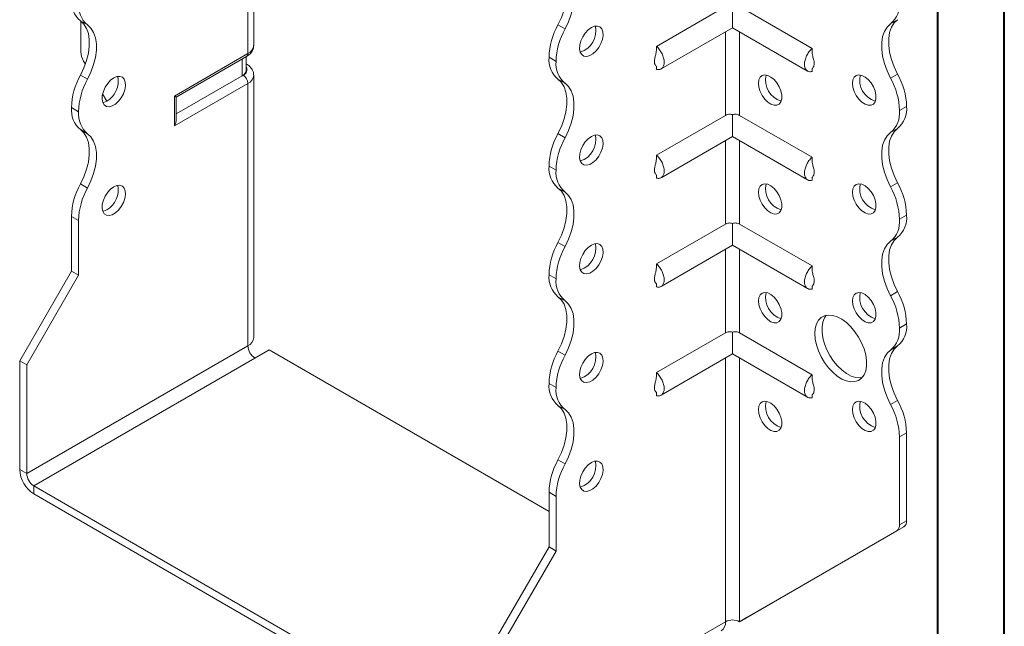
# Model space of a CAD drawing. Header units: millimetres. Extents: x 0 to 210, y 0 to 297.
# Tile 3 of 6: x 136 to 210, y 56 to 102. Entities that reach past the tile are written whole.
import ezdxf

# ---------------------------------------------------------------- set-up
doc = ezdxf.new("R2010")
doc.units = ezdxf.units.MM

msp = doc.modelspace()

# ---------------------------------------------------------------- linework, layer by layer
at = {"color": 7, "linetype": 'Continuous', "lineweight": 40}
for p, q in [((210.079, 0.215), (210.079, 297.215)), ((205.079, 5.215), (205.079, 292.215))]:
    msp.add_line(p, q, dxfattribs=at)
at = {"color": 7, "linetype": 'Continuous', "lineweight": 15}
for p, q in [((153.678, 99.59), (153.678, 105.51)), ((153.239, 98.978), (153.239, 104.898)), ((189.124, 102.499), (183.952, 99.513)), ((189.655, 102.553), (189.655, 100.916)), ((190.185, 102.499), (195.63, 99.356)), ((141.186, 101.124), (140.656, 101.431)), ((140.688, 101.407), (140.688, 99.11)), ((202.061, 101.515), (201.531, 101.209)), ((176.541, 101.127), (177.072, 100.821)), ((184.29, 97.818), (189.655, 100.916)), ((189.655, 100.916), (195.292, 97.661)), ((189.124, 100.609), (189.124, 94.333)), ((190.185, 94.333), (190.185, 100.609)), ((141.028, 98.182), (140.895, 98.413)), ((147.713, 95.787), (153.239, 98.978)), ((147.859, 95.703), (153.135, 98.749)), ((152.819, 97.306), (152.819, 98.566)), ((153.112, 97.715), (153.112, 98.735)), ((176.397, 98.39), (175.866, 98.696)), ((175.866, 98.696), (176.397, 98.39)), ((175.866, 98.696), (175.866, 98.696)), ((153.135, 98.186), (153.112, 98.199)), ((153.135, 98.186), (153.112, 98.197)), ((176.397, 98.39), (176.397, 98.39)), ((183.952, 98.008), (183.952, 97.785)), ((195.63, 97.845), (195.63, 97.627)), ((140.656, 97.347), (141.186, 97.041)), ((152.819, 97.306), (147.859, 94.443)), ((152.885, 97.344), (152.819, 97.306)), ((153.678, 77.645), (153.678, 97.344)), ((177.072, 96.739), (176.541, 97.045)), ((201.531, 97.126), (202.061, 97.433)), ((153.239, 96.732), (147.713, 93.542)), ((153.239, 77.033), (153.239, 96.732)), ((142.631, 95.406), (142.32, 95.944)), ((147.713, 93.542), (147.713, 95.787)), ((147.859, 94.035), (147.859, 95.703)), ((140.511, 94.611), (139.981, 94.917)), ((139.981, 94.917), (140.511, 94.61)), ((139.981, 94.917), (139.981, 94.917)), ((202.736, 95.001), (202.206, 94.695)), ((202.206, 94.695), (202.736, 95.001)), ((202.736, 95.001), (202.736, 95.001)), ((140.511, 94.61), (140.511, 94.611)), ((189.124, 94.333), (183.952, 91.348)), ((189.655, 94.388), (189.655, 92.75)), ((190.185, 94.333), (195.63, 91.19)), ((202.206, 94.695), (202.206, 94.695)), ((141.186, 92.959), (140.656, 93.265)), ((202.061, 93.35), (201.531, 93.044)), ((176.541, 92.962), (177.072, 92.656)), ((184.29, 89.653), (189.655, 92.75)), ((189.655, 92.75), (195.292, 89.496)), ((189.124, 92.444), (189.124, 86.168)), ((190.185, 86.168), (190.185, 92.444)), ((176.397, 90.225), (175.866, 90.531)), ((175.866, 90.53), (175.866, 90.531)), ((175.866, 90.53), (176.397, 90.224)), ((176.397, 90.224), (176.397, 90.225)), ((183.952, 89.842), (183.952, 89.619)), ((195.63, 89.68), (195.63, 89.462)), ((140.656, 89.182), (141.186, 88.876)), ((177.072, 88.573), (176.541, 88.88)), ((201.531, 88.961), (202.061, 89.267)), ((140.511, 86.445), (139.981, 86.751)), ((139.981, 82.648), (139.981, 86.751)), ((202.736, 86.837), (202.206, 86.53)), ((202.206, 86.529), (202.736, 86.835)), ((202.736, 86.837), (202.736, 86.835)), ((140.511, 82.342), (140.511, 86.445)), ((189.124, 86.168), (183.952, 83.182)), ((189.655, 86.222), (189.655, 84.585)), ((190.185, 86.168), (195.63, 83.025)), ((202.206, 86.53), (202.206, 86.529)), ((202.061, 85.185), (201.531, 84.879)), ((176.541, 84.796), (177.072, 84.49)), ((184.29, 81.488), (189.655, 84.585)), ((189.655, 84.585), (195.292, 81.33)), ((189.124, 84.279), (189.124, 78.003)), ((190.185, 78.003), (190.185, 84.279)), ((136.091, 75.912), (139.981, 82.648)), ((136.622, 75.606), (140.511, 82.342)), ((140.511, 82.342), (139.981, 82.648)), ((176.397, 82.06), (175.866, 82.366)), ((175.866, 82.365), (175.866, 82.366)), ((175.866, 82.365), (176.397, 82.059)), ((176.397, 82.059), (176.397, 82.06)), ((183.952, 81.677), (183.952, 81.454)), ((195.63, 81.514), (195.63, 81.297)), ((177.072, 80.408), (176.541, 80.714)), ((201.531, 80.795), (202.061, 81.101)), ((202.736, 78.671), (202.206, 78.365)), ((202.206, 78.364), (202.736, 78.67)), ((202.736, 78.671), (202.736, 78.67)), ((189.124, 78.003), (183.952, 75.017)), ((189.655, 78.057), (189.655, 76.419)), ((190.185, 78.003), (195.63, 74.86)), ((202.206, 78.365), (202.206, 78.364)), ((153.239, 77.033), (136.622, 67.44)), ((202.061, 77.019), (201.531, 76.713)), ((153.769, 76.114), (154.83, 76.727)), ((175.866, 64.583), (154.83, 76.727)), ((176.541, 76.631), (177.072, 76.325)), ((184.29, 73.322), (189.655, 76.419)), ((189.655, 76.419), (195.292, 73.165)), ((136.091, 75.912), (136.622, 75.606)), ((136.091, 67.746), (136.091, 75.912)), ((136.622, 67.44), (136.622, 75.606)), ((137.152, 66.522), (153.769, 76.114)), ((189.124, 76.113), (189.124, 56.317)), ((190.185, 56.317), (190.185, 76.113)), ((176.397, 73.895), (175.866, 74.201)), ((175.866, 74.2), (175.866, 74.201)), ((175.866, 74.2), (176.397, 73.894)), ((176.397, 73.894), (176.397, 73.895)), ((183.952, 73.512), (183.952, 73.288)), ((195.63, 73.349), (195.63, 73.131)), ((177.072, 72.242), (176.541, 72.549)), ((201.531, 72.63), (202.061, 72.936)), ((202.736, 70.506), (202.206, 70.2)), ((202.736, 70.506), (202.736, 63.903)), ((202.206, 70.2), (202.206, 63.597)), ((176.541, 68.466), (177.072, 68.16)), ((136.091, 67.746), (136.622, 67.44)), ((137.152, 66.522), (137.152, 65.909)), ((171.447, 46.724), (137.152, 66.522)), ((171.447, 46.111), (137.152, 65.909)), ((176.397, 65.728), (175.866, 66.035)), ((175.866, 61.932), (175.866, 66.035)), ((176.397, 61.625), (176.397, 65.728)), ((202.206, 63.597), (202.736, 63.903)), ((190.185, 56.317), (201.999, 63.139)), ((190.715, 56.623), (202.529, 63.445)), ((202.529, 63.445), (201.999, 63.139)), ((171.977, 55.195), (175.866, 61.932)), ((172.507, 54.889), (176.397, 61.625)), ((175.866, 61.932), (176.397, 61.625)), ((172.507, 46.724), (189.124, 56.317)), ((189.124, 56.317), (189.124, 56.316)), ((190.185, 56.317), (190.715, 56.623))]:
    msp.add_line(p, q, dxfattribs=at)
at = {"color": 7, "linetype": 'Continuous', "lineweight": 15, "flags": 128}
for points in [[(176.541, 101.127), (176.801, 101.673), (177.002, 102.227), (177.139, 102.776), (177.208, 103.306), (177.208, 103.802), (177.139, 104.251), (177.002, 104.642), (176.801, 104.965), (176.541, 105.21)], [(177.072, 100.821), (177.331, 101.366), (177.532, 101.921), (177.669, 102.47), (177.738, 103), (177.738, 103.496), (177.669, 103.945), (177.532, 104.336), (177.331, 104.659), (177.072, 104.904)], [(140.656, 101.431), (140.915, 101.185), (141.116, 100.863), (141.253, 100.471), (141.322, 100.022), (141.322, 99.526), (141.253, 98.996), (141.116, 98.447), (140.915, 97.892), (140.656, 97.347)], [(202.061, 101.515), (201.801, 101.27), (201.601, 100.947), (201.464, 100.556), (201.394, 100.107), (201.394, 99.611), (201.464, 99.081), (201.601, 98.532), (201.801, 97.978), (202.061, 97.433)], [(141.186, 97.041), (141.446, 97.586), (141.646, 98.141), (141.783, 98.69), (141.853, 99.22), (141.853, 99.716), (141.783, 100.165), (141.646, 100.556), (141.446, 100.879), (141.186, 101.124)], [(179.048, 100.921), (178.81, 100.746), (178.589, 100.507), (178.402, 100.224), (178.263, 99.917), (178.183, 99.609), (178.166, 99.322), (178.215, 99.078), (178.326, 98.895), (178.49, 98.787), (178.696, 98.761), (178.928, 98.82), (179.169, 98.959), (179.4, 99.168), (179.606, 99.431), (179.77, 99.729), (179.881, 100.039), (179.93, 100.34), (179.914, 100.608), (179.833, 100.823), (179.694, 100.97), (179.507, 101.038), (179.287, 101.021), (179.048, 100.921)], [(201.531, 97.126), (201.271, 97.671), (201.07, 98.226), (200.933, 98.775), (200.864, 99.305), (200.864, 99.801), (200.933, 100.25), (201.07, 100.641), (201.271, 100.964), (201.531, 101.209)], [(143.163, 97.141), (142.924, 96.966), (142.703, 96.728), (142.517, 96.444), (142.378, 96.137), (142.297, 95.829), (142.281, 95.542), (142.33, 95.298), (142.44, 95.115), (142.605, 95.007), (142.81, 94.981), (143.042, 95.04), (143.283, 95.179), (143.515, 95.388), (143.72, 95.651), (143.885, 95.949), (143.995, 96.26), (144.044, 96.56), (144.028, 96.828), (143.947, 97.043), (143.808, 97.19), (143.622, 97.258), (143.401, 97.241), (143.163, 97.141)], [(176.541, 92.962), (176.801, 93.507), (177.002, 94.062), (177.139, 94.611), (177.208, 95.14), (177.208, 95.636), (177.139, 96.086), (177.002, 96.477), (176.801, 96.8), (176.541, 97.045)], [(191.599, 96.736), (191.632, 96.992), (191.728, 97.192), (191.88, 97.32), (192.077, 97.366), (192.303, 97.328), (192.544, 97.209), (192.779, 97.016), (192.993, 96.765), (193.169, 96.474), (193.294, 96.164), (193.359, 95.859), (193.359, 95.581), (193.294, 95.351), (193.169, 95.185), (192.993, 95.097), (192.779, 95.093), (192.544, 95.172), (192.303, 95.33), (192.077, 95.554), (191.88, 95.828), (191.728, 96.131), (191.632, 96.441), (191.599, 96.736)], [(198.67, 96.736), (198.703, 96.993), (198.799, 97.192), (198.951, 97.32), (199.148, 97.367), (199.374, 97.329), (199.615, 97.209), (199.85, 97.017), (200.064, 96.766), (200.24, 96.474), (200.365, 96.165), (200.43, 95.859), (200.43, 95.582), (200.365, 95.351), (200.24, 95.186), (200.064, 95.098), (199.85, 95.093), (199.615, 95.173), (199.374, 95.33), (199.148, 95.555), (198.951, 95.828), (198.799, 96.132), (198.703, 96.442), (198.67, 96.736)], [(177.072, 92.656), (177.331, 93.201), (177.532, 93.755), (177.669, 94.305), (177.738, 94.834), (177.738, 95.33), (177.669, 95.78), (177.532, 96.171), (177.331, 96.493), (177.072, 96.739)], [(142.632, 95.406), (142.394, 95.306), (142.331, 95.293)], [(140.656, 93.265), (140.915, 93.02), (141.116, 92.697), (141.253, 92.306), (141.322, 91.856), (141.322, 91.36), (141.253, 90.831), (141.116, 90.282), (140.915, 89.727), (140.656, 89.182)], [(202.061, 93.35), (201.802, 93.105), (201.601, 92.782), (201.464, 92.391), (201.394, 91.941), (201.394, 91.445), (201.464, 90.916), (201.601, 90.366), (201.802, 89.812), (202.061, 89.267)], [(141.186, 88.876), (141.446, 89.421), (141.646, 89.975), (141.783, 90.525), (141.853, 91.054), (141.853, 91.55), (141.783, 92), (141.646, 92.391), (141.446, 92.713), (141.186, 92.959)], [(179.048, 92.756), (178.81, 92.58), (178.589, 92.342), (178.402, 92.059), (178.263, 91.752), (178.183, 91.443), (178.166, 91.156), (178.215, 90.913), (178.326, 90.73), (178.49, 90.621), (178.696, 90.596), (178.928, 90.654), (179.169, 90.793), (179.4, 91.002), (179.606, 91.265), (179.77, 91.563), (179.881, 91.874), (179.93, 92.175), (179.914, 92.442), (179.833, 92.658), (179.694, 92.805), (179.507, 92.872), (179.287, 92.856), (179.048, 92.756)], [(201.531, 88.961), (201.271, 89.506), (201.07, 90.06), (200.933, 90.609), (200.864, 91.139), (200.864, 91.635), (200.933, 92.085), (201.07, 92.476), (201.271, 92.799), (201.531, 93.044)], [(143.163, 88.976), (142.924, 88.8), (142.703, 88.562), (142.517, 88.279), (142.378, 87.972), (142.297, 87.663), (142.281, 87.377), (142.33, 87.133), (142.44, 86.95), (142.605, 86.841), (142.81, 86.816), (143.042, 86.875), (143.283, 87.014), (143.515, 87.222), (143.72, 87.485), (143.885, 87.783), (143.995, 88.094), (144.044, 88.395), (144.028, 88.662), (143.947, 88.878), (143.808, 89.025), (143.622, 89.092), (143.401, 89.076), (143.163, 88.976)], [(176.541, 84.796), (176.801, 85.341), (177.002, 85.896), (177.139, 86.445), (177.208, 86.975), (177.208, 87.471), (177.139, 87.92), (177.002, 88.312), (176.801, 88.634), (176.541, 88.88)], [(191.599, 88.57), (191.632, 88.827), (191.728, 89.026), (191.88, 89.154), (192.077, 89.201), (192.303, 89.163), (192.544, 89.043), (192.779, 88.851), (192.993, 88.6), (193.169, 88.308), (193.294, 87.999), (193.359, 87.693), (193.359, 87.415), (193.294, 87.185), (193.169, 87.02), (192.993, 86.932), (192.779, 86.927), (192.544, 87.007), (192.303, 87.164), (192.077, 87.388), (191.88, 87.662), (191.728, 87.966), (191.632, 88.276), (191.599, 88.57)], [(198.67, 88.571), (198.703, 88.827), (198.799, 89.027), (198.951, 89.155), (199.148, 89.202), (199.374, 89.164), (199.615, 89.044), (199.85, 88.851), (200.064, 88.6), (200.24, 88.309), (200.365, 87.999), (200.43, 87.694), (200.43, 87.416), (200.365, 87.186), (200.24, 87.021), (200.064, 86.932), (199.85, 86.928), (199.615, 87.007), (199.374, 87.165), (199.148, 87.389), (198.951, 87.663), (198.799, 87.966), (198.703, 88.277), (198.67, 88.571)], [(177.072, 84.49), (177.331, 85.035), (177.532, 85.59), (177.669, 86.139), (177.738, 86.669), (177.738, 87.165), (177.669, 87.614), (177.532, 88.005), (177.331, 88.328), (177.072, 88.573)], [(142.632, 87.241), (142.394, 87.141), (142.331, 87.128)], [(202.061, 85.185), (201.802, 84.939), (201.601, 84.617), (201.464, 84.226), (201.394, 83.776), (201.394, 83.28), (201.464, 82.75), (201.601, 82.201), (201.802, 81.646), (202.061, 81.101)], [(179.048, 84.59), (178.81, 84.415), (178.589, 84.177), (178.402, 83.893), (178.263, 83.586), (178.183, 83.278), (178.166, 82.991), (178.215, 82.747), (178.326, 82.564), (178.49, 82.456), (178.696, 82.43), (178.928, 82.489), (179.169, 82.628), (179.4, 82.837), (179.606, 83.1), (179.77, 83.398), (179.881, 83.709), (179.93, 84.009), (179.914, 84.277), (179.833, 84.492), (179.694, 84.639), (179.507, 84.707), (179.287, 84.69), (179.048, 84.59)], [(201.531, 80.795), (201.271, 81.34), (201.07, 81.895), (200.933, 82.444), (200.864, 82.974), (200.864, 83.47), (200.933, 83.919), (201.07, 84.311), (201.271, 84.633), (201.531, 84.879)], [(176.541, 76.631), (176.801, 77.176), (177.002, 77.73), (177.139, 78.28), (177.208, 78.809), (177.208, 79.305), (177.139, 79.755), (177.002, 80.146), (176.801, 80.469), (176.541, 80.714)], [(191.599, 80.405), (191.632, 80.661), (191.728, 80.861), (191.88, 80.989), (192.077, 81.036), (192.303, 80.998), (192.544, 80.878), (192.779, 80.685), (192.993, 80.434), (193.169, 80.143), (193.294, 79.833), (193.359, 79.528), (193.359, 79.25), (193.294, 79.02), (193.169, 78.855), (192.993, 78.766), (192.779, 78.762), (192.544, 78.841), (192.303, 78.999), (192.077, 79.223), (191.88, 79.497), (191.728, 79.8), (191.632, 80.11), (191.599, 80.405)], [(198.67, 80.405), (198.703, 80.662), (198.799, 80.861), (198.951, 80.989), (199.148, 81.036), (199.374, 80.998), (199.615, 80.879), (199.85, 80.686), (200.064, 80.435), (200.24, 80.144), (200.365, 79.834), (200.43, 79.529), (200.43, 79.251), (200.365, 79.021), (200.24, 78.855), (200.064, 78.767), (199.85, 78.763), (199.615, 78.842), (199.374, 79), (199.148, 79.224), (198.951, 79.498), (198.799, 79.801), (198.703, 80.111), (198.67, 80.405)], [(177.072, 76.325), (177.331, 76.87), (177.532, 77.424), (177.669, 77.974), (177.738, 78.503), (177.738, 78.999), (177.669, 79.449), (177.532, 79.84), (177.331, 80.163), (177.072, 80.408)], [(195.842, 77.956), (195.873, 78.338), (195.966, 78.673), (196.117, 78.948), (196.322, 79.156), (196.574, 79.288), (196.865, 79.342), (197.186, 79.315), (197.525, 79.209), (197.874, 79.026), (198.219, 78.772), (198.551, 78.457), (198.858, 78.089), (199.13, 77.68), (199.36, 77.245), (199.538, 76.796), (199.661, 76.348), (199.723, 75.916), (199.723, 75.514), (199.661, 75.154), (199.538, 74.847), (199.36, 74.605), (199.13, 74.434), (198.858, 74.341), (198.551, 74.327), (198.219, 74.394), (197.874, 74.539), (197.525, 74.759), (197.186, 75.044), (196.865, 75.388), (196.574, 75.777), (196.322, 76.201), (196.117, 76.645), (195.966, 77.095), (195.873, 77.537), (195.842, 77.956)], [(196.703, 79.323), (196.565, 79.125), (196.442, 78.819), (196.38, 78.458), (196.38, 78.056), (196.442, 77.624), (196.565, 77.176), (196.744, 76.727), (196.973, 76.292), (197.246, 75.884), (197.553, 75.516), (197.884, 75.2), (198.23, 74.946), (198.578, 74.763), (198.918, 74.657), (199.238, 74.63), (199.401, 74.649)], [(202.061, 77.019), (201.802, 76.774), (201.601, 76.451), (201.464, 76.06), (201.394, 75.611), (201.394, 75.114), (201.464, 74.585), (201.601, 74.036), (201.802, 73.481), (202.061, 72.936)], [(179.048, 76.425), (178.81, 76.249), (178.589, 76.011), (178.402, 75.728), (178.263, 75.421), (178.183, 75.112), (178.166, 74.826), (178.215, 74.582), (178.326, 74.399), (178.49, 74.291), (178.696, 74.265), (178.928, 74.324), (179.169, 74.463), (179.4, 74.671), (179.606, 74.935), (179.77, 75.233), (179.881, 75.543), (179.93, 75.844), (179.914, 76.112), (179.833, 76.327), (179.694, 76.474), (179.507, 76.541), (179.287, 76.525), (179.048, 76.425)], [(201.531, 72.63), (201.271, 73.175), (201.07, 73.729), (200.933, 74.279), (200.864, 74.808), (200.864, 75.304), (200.933, 75.754), (201.07, 76.145), (201.271, 76.468), (201.531, 76.713)], [(176.541, 68.466), (176.801, 69.011), (177.002, 69.565), (177.139, 70.114), (177.208, 70.644), (177.208, 71.14), (177.139, 71.59), (177.002, 71.981), (176.801, 72.303), (176.541, 72.549)], [(191.599, 72.239), (191.632, 72.496), (191.728, 72.695), (191.88, 72.823), (192.077, 72.87), (192.303, 72.832), (192.544, 72.713), (192.779, 72.52), (192.993, 72.269), (193.169, 71.977), (193.294, 71.668), (193.359, 71.363), (193.359, 71.085), (193.294, 70.854), (193.169, 70.689), (192.993, 70.601), (192.779, 70.597), (192.544, 70.676), (192.303, 70.834), (192.077, 71.058), (191.88, 71.331), (191.728, 71.635), (191.632, 71.945), (191.599, 72.239)], [(198.67, 72.24), (198.703, 72.496), (198.799, 72.696), (198.951, 72.824), (199.148, 72.871), (199.374, 72.833), (199.615, 72.713), (199.85, 72.521), (200.064, 72.269), (200.24, 71.978), (200.365, 71.668), (200.43, 71.363), (200.43, 71.085), (200.365, 70.855), (200.24, 70.69), (200.064, 70.602), (199.85, 70.597), (199.615, 70.677), (199.374, 70.834), (199.148, 71.058), (198.951, 71.332), (198.799, 71.635), (198.703, 71.946), (198.67, 72.24)], [(177.072, 68.16), (177.331, 68.705), (177.532, 69.259), (177.669, 69.808), (177.738, 70.338), (177.738, 70.834), (177.669, 71.283), (177.532, 71.674), (177.331, 71.997), (177.072, 72.242)], [(179.048, 68.26), (178.81, 68.084), (178.589, 67.846), (178.402, 67.563), (178.263, 67.255), (178.183, 66.947), (178.166, 66.66), (178.215, 66.416), (178.326, 66.233), (178.49, 66.125), (178.696, 66.099), (178.928, 66.158), (179.169, 66.297), (179.4, 66.506), (179.606, 66.769), (179.77, 67.067), (179.881, 67.378), (179.93, 67.678), (179.914, 67.946), (179.833, 68.161), (179.694, 68.308), (179.507, 68.376), (179.287, 68.359), (179.048, 68.26)]]:
    msp.add_lwpolyline(points, dxfattribs=at)
at = {"color": 7, "linetype": 'Continuous', "lineweight": 15}
for centre, radius, start, end in [((141.932, 102.916), 1.959, 175.16254, 229.32327), ((200.253, 102.696), 1.96, 310.68797, 4.83571), ((142.463, 102.61), 1.959, 175.16254, 229.32327), ((181.175, 98.531), 5.312, 150.73691, 178.21768), ((181.706, 98.225), 5.312, 150.73691, 178.21768), ((177.724, 100.665), 1.666, 287.20078, 12.8046), ((152.927, 99.665), 0.754, 294.37466, 354.3052), ((142.13, 99.16), 1.443, 181.9565, 211.14373), ((152.994, 98.951), 0.246, 305.01333, 6.29885), ((177.818, 98.531), 1.959, 175.16254, 229.32327), ((152.612, 97.764), 0.503, 294.37466, 354.3052), ((152.736, 97.749), 0.431, 290.26685, 29.20572), ((178.348, 98.224), 1.959, 175.16254, 229.32327), ((145.286, 94.752), 5.308, 150.73258, 178.21727), ((145.817, 94.446), 5.308, 150.73258, 178.21727), ((141.778, 96.901), 1.722, 299.74686, 11.822), ((152.471, 96.697), 0.768, 2.60548, 57.39452), ((152.942, 97.408), 0.738, 293.67116, 355.26214), ((193.807, 96.99), 1.666, 167.1952, 252.79943), ((200.878, 96.99), 1.666, 167.1952, 252.79943), ((196.897, 94.53), 5.312, 1.78232, 29.26309), ((197.427, 94.836), 5.312, 1.78232, 29.26309), ((141.934, 94.751), 1.96, 175.16429, 229.31203), ((200.785, 94.836), 1.959, 310.67673, 4.83746), ((142.464, 94.445), 1.96, 175.16429, 229.31203), ((200.254, 94.529), 1.959, 310.67673, 4.83746), ((181.175, 90.366), 5.312, 150.73691, 178.21768), ((181.706, 90.059), 5.312, 150.73691, 178.21768), ((177.724, 92.499), 1.666, 287.20078, 12.8046), ((177.818, 90.365), 1.959, 175.16254, 229.32327), ((178.348, 90.059), 1.959, 175.16254, 229.32327), ((145.29, 86.586), 5.312, 150.73691, 178.21768), ((145.82, 86.28), 5.312, 150.73691, 178.21768), ((141.778, 88.736), 1.722, 299.74686, 11.822), ((193.807, 88.824), 1.666, 167.1952, 252.79943), ((200.878, 88.825), 1.666, 167.1952, 252.79943), ((196.9, 86.365), 5.308, 1.78273, 29.26742), ((197.43, 86.671), 5.308, 1.78273, 29.26742), ((200.785, 86.67), 1.959, 310.67673, 4.83746), ((200.254, 86.364), 1.959, 310.67673, 4.83746), ((181.172, 82.201), 5.308, 150.73258, 178.21727), ((181.702, 81.895), 5.308, 150.73258, 178.21727), ((177.724, 84.334), 1.666, 287.20078, 12.8046), ((177.818, 82.2), 1.959, 175.16254, 229.32327), ((178.348, 81.894), 1.959, 175.16254, 229.32327), ((193.807, 80.659), 1.666, 167.1952, 252.79943), ((200.878, 80.659), 1.666, 167.1952, 252.79943), ((196.9, 78.2), 5.308, 1.78273, 29.26742), ((197.43, 78.506), 5.308, 1.78273, 29.26742), ((200.785, 78.505), 1.959, 310.67673, 4.83746), ((200.254, 78.199), 1.959, 310.67673, 4.83746), ((152.927, 77.72), 0.754, 294.37466, 354.3052), ((154.39, 77.085), 1.153, 182.60548, 237.39452), ((181.172, 74.036), 5.308, 150.73258, 178.21727), ((181.702, 73.729), 5.308, 150.73258, 178.21727), ((177.724, 76.168), 1.666, 287.20078, 12.8046), ((177.819, 74.035), 1.96, 175.16429, 229.31203), ((178.35, 73.729), 1.96, 175.16429, 229.31203), ((193.807, 72.493), 1.666, 167.1952, 252.79943), ((200.878, 72.494), 1.666, 167.1952, 252.79943), ((196.9, 70.034), 5.308, 1.78273, 29.26742), ((197.43, 70.341), 5.308, 1.78273, 29.26742), ((181.175, 65.869), 5.312, 150.73691, 178.21768), ((181.706, 65.563), 5.312, 150.73691, 178.21768), ((177.724, 68.003), 1.666, 287.20078, 12.8046), ((138.394, 67.851), 2.305, 182.60548, 237.39452), ((137.773, 67.493), 1.153, 182.60548, 237.39452), ((202.236, 63.854), 0.503, 305.69804, 5.62038), ((201.705, 63.547), 0.503, 305.69804, 5.62038), ((188.389, 56.236), 0.739, 305.01333, 6.29885), ((189.655, 55.293), 1.153, 62.60967, 117.39033)]:
    msp.add_arc(centre, radius, start, end, dxfattribs=at)
for centre, major_axis, ratio, start_param, end_param in [((147.359, 95.992), (0.5, -0.289), 0.00007, 0.000041, 0.785439), ((147.359, 93.746), (0.354, 0.612), 0.577335, 4.71243, 5.497828)]:
    msp.add_ellipse(centre, major_axis=major_axis, ratio=ratio, start_param=start_param, end_param=end_param, dxfattribs=at)
for points, knots in [([(153.135, 98.749), (153.187, 98.781), (153.316, 98.863), (153.485, 99.028), (153.614, 99.246), (153.679, 99.439), (153.671, 99.553), (153.668, 99.586)], [0, 0, 0, 0, 0.169507, 0.428057, 0.670008, 0.903585, 1, 1, 1, 1]), ([(183.952, 99.309), (183.939, 99.192), (183.916, 98.993), (183.846, 98.754), (183.806, 98.576), (183.783, 98.423), (183.788, 98.29), (183.812, 98.201), (183.85, 98.12), (183.916, 98.056), (183.939, 98.012), (183.952, 97.988)], [0, 0, 0, 0, 0.1835039, 0.3119402, 0.3867433, 0.4677443, 0.5601769, 0.6132004, 0.6741999, 0.8246021, 1, 1, 1, 1]), ([(183.952, 97.785), (183.992, 97.774), (184.032, 97.769), (184.109, 97.766), (184.146, 97.769), (184.214, 97.784), (184.247, 97.795), (184.307, 97.827), (184.336, 97.848), (184.386, 97.896), (184.408, 97.924), (184.447, 97.987), (184.464, 98.022), (184.491, 98.098), (184.501, 98.139), (184.514, 98.227), (184.518, 98.274), (184.518, 98.371), (184.514, 98.421), (184.501, 98.523), (184.491, 98.577), (184.451, 98.738), (184.411, 98.846), (184.31, 99.06), (184.25, 99.162), (184.145, 99.305), (184.109, 99.351), (184.032, 99.436), (183.992, 99.476), (183.952, 99.513)], [0, 0, 0, 0, 0.0625, 0.0625, 0.125, 0.125, 0.1875, 0.1875, 0.25, 0.25, 0.3125, 0.3125, 0.375, 0.375, 0.4375, 0.4375, 0.5, 0.5, 0.5625, 0.5625, 0.625, 0.625, 0.75, 0.75, 0.875, 0.875, 0.9375, 0.9375, 1, 1, 1, 1]), ([(195.63, 99.356), (195.59, 99.319), (195.55, 99.279), (195.473, 99.194), (195.437, 99.148), (195.368, 99.054), (195.336, 99.005), (195.275, 98.903), (195.247, 98.85), (195.196, 98.744), (195.174, 98.69), (195.135, 98.582), (195.118, 98.528), (195.091, 98.42), (195.081, 98.368), (195.068, 98.265), (195.064, 98.214), (195.064, 98.068), (195.078, 97.98), (195.131, 97.827), (195.17, 97.763), (195.272, 97.666), (195.332, 97.634), (195.436, 97.612), (195.473, 97.609), (195.55, 97.611), (195.59, 97.617), (195.63, 97.627)], [0, 0, 0, 0, 0.0625, 0.0625, 0.125, 0.125, 0.1875, 0.1875, 0.25, 0.25, 0.3125, 0.3125, 0.375, 0.375, 0.4375, 0.4375, 0.5, 0.5, 0.625, 0.625, 0.75, 0.75, 0.875, 0.875, 0.9375, 0.9375, 1, 1, 1, 1]), ([(195.635, 97.834), (195.637, 97.834), (195.644, 97.834), (195.692, 97.894), (195.754, 97.997), (195.789, 98.107), (195.797, 98.209), (195.792, 98.326), (195.756, 98.523), (195.671, 98.806), (195.644, 99.03), (195.63, 99.152)], [0, 0, 0, 0, 0.08308, 0.205474, 0.329774, 0.435047, 0.48189, 0.527082, 0.637091, 0.80214, 1, 1, 1, 1]), ([(153.668, 97.348), (153.669, 97.399), (153.672, 97.534), (153.591, 97.739), (153.45, 97.946), (153.289, 98.091), (153.174, 98.161), (153.135, 98.186)], [0, 0, 0, 0, 0.148156, 0.387113, 0.623943, 0.871715, 1, 1, 1, 1]), ([(189.655, 94.388), (189.608, 94.402), (189.56, 94.411), (189.465, 94.42), (189.418, 94.419), (189.28, 94.402), (189.195, 94.374), (189.124, 94.333)], [0, 0, 0, 0, 0.25, 0.25, 0.5, 0.5, 1, 1, 1, 1]), ([(190.185, 94.333), (190.15, 94.354), (190.111, 94.371), (190.028, 94.398), (189.984, 94.408), (189.846, 94.424), (189.749, 94.417), (189.655, 94.388)], [0, 0, 0, 0, 0.25, 0.25, 0.5, 0.5, 1, 1, 1, 1]), ([(183.952, 91.144), (183.939, 91.027), (183.916, 90.828), (183.846, 90.589), (183.806, 90.41), (183.783, 90.258), (183.788, 90.125), (183.812, 90.035), (183.85, 89.954), (183.916, 89.891), (183.939, 89.847), (183.952, 89.823)], [0, 0, 0, 0, 0.183504, 0.31194, 0.386743, 0.467744, 0.560177, 0.6132, 0.6742, 0.824602, 1, 1, 1, 1]), ([(183.952, 89.619), (183.992, 89.609), (184.032, 89.603), (184.109, 89.601), (184.146, 89.604), (184.214, 89.618), (184.247, 89.63), (184.307, 89.662), (184.336, 89.682), (184.386, 89.73), (184.408, 89.758), (184.447, 89.821), (184.464, 89.857), (184.491, 89.933), (184.501, 89.974), (184.514, 90.061), (184.518, 90.108), (184.518, 90.205), (184.514, 90.255), (184.501, 90.358), (184.491, 90.411), (184.451, 90.573), (184.411, 90.681), (184.31, 90.895), (184.25, 90.997), (184.145, 91.14), (184.109, 91.185), (184.032, 91.271), (183.992, 91.31), (183.952, 91.348)], [0, 0, 0, 0, 0.0625, 0.0625, 0.125, 0.125, 0.1875, 0.1875, 0.25, 0.25, 0.3125, 0.3125, 0.375, 0.375, 0.4375, 0.4375, 0.5, 0.5, 0.5625, 0.5625, 0.625, 0.625, 0.75, 0.75, 0.875, 0.875, 0.9375, 0.9375, 1, 1, 1, 1]), ([(195.63, 91.19), (195.59, 91.153), (195.55, 91.114), (195.473, 91.029), (195.437, 90.983), (195.368, 90.888), (195.336, 90.839), (195.275, 90.738), (195.247, 90.685), (195.196, 90.578), (195.174, 90.525), (195.135, 90.417), (195.118, 90.362), (195.091, 90.255), (195.081, 90.202), (195.068, 90.099), (195.064, 90.048), (195.064, 89.903), (195.078, 89.815), (195.131, 89.661), (195.17, 89.598), (195.272, 89.501), (195.332, 89.469), (195.436, 89.447), (195.473, 89.443), (195.55, 89.446), (195.59, 89.451), (195.63, 89.462)], [0, 0, 0, 0, 0.0625, 0.0625, 0.125, 0.125, 0.1875, 0.1875, 0.25, 0.25, 0.3125, 0.3125, 0.375, 0.375, 0.4375, 0.4375, 0.5, 0.5, 0.625, 0.625, 0.75, 0.75, 0.875, 0.875, 0.9375, 0.9375, 1, 1, 1, 1]), ([(195.635, 89.669), (195.637, 89.669), (195.644, 89.669), (195.692, 89.728), (195.754, 89.832), (195.789, 89.942), (195.797, 90.044), (195.792, 90.16), (195.756, 90.358), (195.671, 90.64), (195.644, 90.864), (195.63, 90.986)], [0, 0, 0, 0, 0.08308, 0.205474, 0.329774, 0.435047, 0.48189, 0.527082, 0.637091, 0.80214, 1, 1, 1, 1]), ([(189.655, 86.222), (189.608, 86.237), (189.56, 86.246), (189.465, 86.254), (189.418, 86.253), (189.28, 86.237), (189.195, 86.209), (189.124, 86.168)], [0, 0, 0, 0, 0.25, 0.25, 0.5, 0.5, 1, 1, 1, 1]), ([(190.185, 86.168), (190.15, 86.188), (190.111, 86.206), (190.028, 86.233), (189.984, 86.242), (189.846, 86.259), (189.749, 86.251), (189.655, 86.222)], [0, 0, 0, 0, 0.25, 0.25, 0.5, 0.5, 1, 1, 1, 1]), ([(183.952, 82.978), (183.939, 82.861), (183.916, 82.662), (183.846, 82.423), (183.806, 82.245), (183.783, 82.093), (183.788, 81.959), (183.812, 81.87), (183.85, 81.789), (183.916, 81.725), (183.939, 81.681), (183.952, 81.658)], [0, 0, 0, 0, 0.1835039, 0.3119402, 0.3867433, 0.4677443, 0.5601769, 0.6132004, 0.6741999, 0.8246021, 1, 1, 1, 1]), ([(183.952, 81.454), (183.992, 81.443), (184.032, 81.438), (184.109, 81.435), (184.146, 81.438), (184.214, 81.453), (184.247, 81.465), (184.307, 81.497), (184.336, 81.517), (184.386, 81.565), (184.408, 81.593), (184.447, 81.656), (184.464, 81.691), (184.491, 81.768), (184.501, 81.809), (184.514, 81.896), (184.518, 81.943), (184.518, 82.04), (184.514, 82.09), (184.501, 82.193), (184.491, 82.246), (184.451, 82.407), (184.411, 82.516), (184.31, 82.73), (184.25, 82.831), (184.145, 82.974), (184.109, 83.02), (184.032, 83.105), (183.992, 83.145), (183.952, 83.182)], [0, 0, 0, 0, 0.0625, 0.0625, 0.125, 0.125, 0.1875, 0.1875, 0.25, 0.25, 0.3125, 0.3125, 0.375, 0.375, 0.4375, 0.4375, 0.5, 0.5, 0.5625, 0.5625, 0.625, 0.625, 0.75, 0.75, 0.875, 0.875, 0.9375, 0.9375, 1, 1, 1, 1]), ([(195.63, 83.025), (195.59, 82.988), (195.55, 82.948), (195.473, 82.863), (195.437, 82.817), (195.368, 82.723), (195.336, 82.674), (195.275, 82.572), (195.247, 82.519), (195.196, 82.413), (195.174, 82.359), (195.135, 82.252), (195.118, 82.197), (195.091, 82.09), (195.081, 82.037), (195.068, 81.934), (195.064, 81.883), (195.064, 81.738), (195.078, 81.649), (195.131, 81.496), (195.17, 81.432), (195.272, 81.336), (195.332, 81.304), (195.436, 81.281), (195.473, 81.278), (195.55, 81.281), (195.59, 81.286), (195.63, 81.297)], [0, 0, 0, 0, 0.0625, 0.0625, 0.125, 0.125, 0.1875, 0.1875, 0.25, 0.25, 0.3125, 0.3125, 0.375, 0.375, 0.4375, 0.4375, 0.5, 0.5, 0.625, 0.625, 0.75, 0.75, 0.875, 0.875, 0.9375, 0.9375, 1, 1, 1, 1]), ([(195.635, 81.503), (195.637, 81.503), (195.644, 81.504), (195.692, 81.563), (195.754, 81.666), (195.789, 81.777), (195.797, 81.879), (195.792, 81.995), (195.756, 82.193), (195.671, 82.475), (195.644, 82.699), (195.63, 82.821)], [0, 0, 0, 0, 0.08308, 0.205474, 0.3297739, 0.4350469, 0.4818904, 0.5270815, 0.6370912, 0.80214, 1, 1, 1, 1]), ([(189.655, 78.057), (189.608, 78.071), (189.56, 78.081), (189.465, 78.089), (189.418, 78.088), (189.28, 78.072), (189.195, 78.044), (189.124, 78.003)], [0, 0, 0, 0, 0.25, 0.25, 0.5, 0.5, 1, 1, 1, 1]), ([(190.185, 78.003), (190.15, 78.023), (190.111, 78.04), (190.028, 78.067), (189.984, 78.077), (189.846, 78.093), (189.749, 78.086), (189.655, 78.057)], [0, 0, 0, 0, 0.25, 0.25, 0.5, 0.5, 1, 1, 1, 1]), ([(183.952, 74.813), (183.939, 74.696), (183.916, 74.497), (183.846, 74.258), (183.806, 74.079), (183.783, 73.927), (183.788, 73.794), (183.812, 73.704), (183.85, 73.623), (183.916, 73.56), (183.939, 73.516), (183.952, 73.492)], [0, 0, 0, 0, 0.1835039, 0.3119402, 0.3867433, 0.4677443, 0.5601769, 0.6132004, 0.6741999, 0.8246021, 1, 1, 1, 1]), ([(183.952, 73.288), (183.992, 73.278), (184.032, 73.272), (184.109, 73.27), (184.146, 73.273), (184.214, 73.288), (184.247, 73.299), (184.307, 73.331), (184.336, 73.352), (184.386, 73.4), (184.408, 73.427), (184.447, 73.49), (184.464, 73.526), (184.491, 73.602), (184.501, 73.643), (184.514, 73.731), (184.518, 73.777), (184.518, 73.874), (184.514, 73.924), (184.501, 74.027), (184.491, 74.081), (184.451, 74.242), (184.411, 74.35), (184.31, 74.564), (184.25, 74.666), (184.145, 74.809), (184.109, 74.854), (184.032, 74.94), (183.992, 74.979), (183.952, 75.017)], [0, 0, 0, 0, 0.0625, 0.0625, 0.125, 0.125, 0.1875, 0.1875, 0.25, 0.25, 0.3125, 0.3125, 0.375, 0.375, 0.4375, 0.4375, 0.5, 0.5, 0.5625, 0.5625, 0.625, 0.625, 0.75, 0.75, 0.875, 0.875, 0.9375, 0.9375, 1, 1, 1, 1]), ([(195.63, 74.86), (195.59, 74.822), (195.55, 74.783), (195.473, 74.698), (195.437, 74.652), (195.368, 74.558), (195.336, 74.508), (195.275, 74.407), (195.247, 74.354), (195.196, 74.248), (195.174, 74.194), (195.135, 74.086), (195.118, 74.031), (195.091, 73.924), (195.081, 73.872), (195.068, 73.769), (195.064, 73.718), (195.064, 73.572), (195.078, 73.484), (195.131, 73.33), (195.17, 73.267), (195.272, 73.17), (195.332, 73.138), (195.436, 73.116), (195.473, 73.113), (195.55, 73.115), (195.59, 73.121), (195.63, 73.131)], [0, 0, 0, 0, 0.0625, 0.0625, 0.125, 0.125, 0.1875, 0.1875, 0.25, 0.25, 0.3125, 0.3125, 0.375, 0.375, 0.4375, 0.4375, 0.5, 0.5, 0.625, 0.625, 0.75, 0.75, 0.875, 0.875, 0.9375, 0.9375, 1, 1, 1, 1]), ([(195.635, 73.338), (195.637, 73.338), (195.644, 73.338), (195.692, 73.398), (195.754, 73.501), (195.789, 73.611), (195.797, 73.713), (195.792, 73.829), (195.756, 74.027), (195.671, 74.309), (195.644, 74.533), (195.63, 74.656)], [0, 0, 0, 0, 0.08308, 0.205474, 0.329774, 0.435047, 0.48189, 0.527082, 0.637091, 0.80214, 1, 1, 1, 1])]:
    msp.add_open_spline(points, degree=3, knots=knots, dxfattribs=at)
for points in [[(183.952, 99.513), (183.952, 99.445), (183.952, 99.377), (183.952, 99.309)], [(195.63, 99.356), (195.63, 99.288), (195.63, 99.22), (195.63, 99.152)], [(183.952, 91.348), (183.952, 91.279), (183.952, 91.212), (183.952, 91.144)], [(195.63, 91.19), (195.63, 91.122), (195.63, 91.054), (195.63, 90.986)], [(183.952, 83.182), (183.952, 83.114), (183.952, 83.046), (183.952, 82.978)], [(195.63, 83.025), (195.63, 82.957), (195.63, 82.889), (195.63, 82.821)], [(183.952, 75.017), (183.952, 74.949), (183.952, 74.881), (183.952, 74.813)], [(195.63, 74.86), (195.63, 74.791), (195.63, 74.724), (195.63, 74.656)]]:
    msp.add_open_spline(points, degree=3, dxfattribs=at)

doc.saveas('drawing.dxf')
